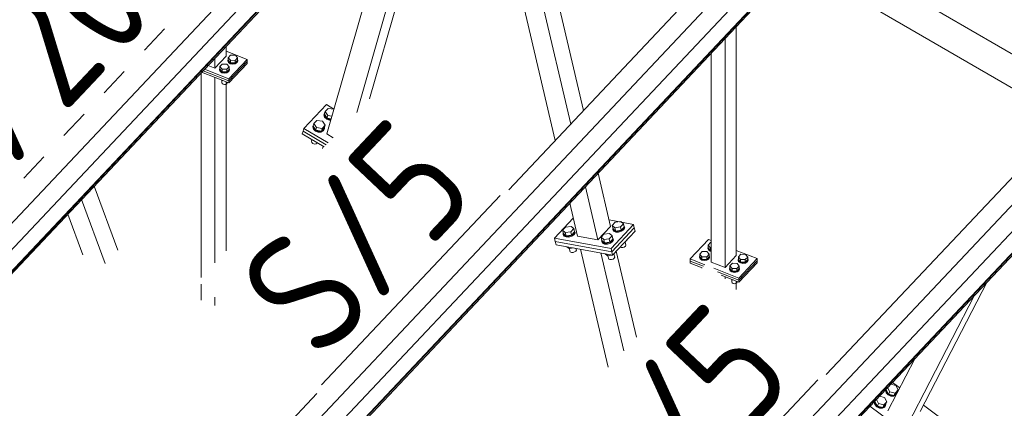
# Model space of a CAD drawing. Header units: millimetres. Extents: x -681 to 506, y -45 to 794.
# Tile 134 of 256: x -282 to -241, y 544 to 559. Entities that reach past the tile are written whole.
import ezdxf

# ---------------------------------------------------------------- set-up
doc = ezdxf.new("R2010")
doc.units = ezdxf.units.MM
doc.header["$LTSCALE"] = 0.6
doc.linetypes.add('XKITLINE00', pattern=[0])
doc.linetypes.add('XKITLINE02', pattern=[4, 2, -2])
for name, color, linetype, lineweight in [('Bolt', 7, 'Continuous', 0), ('Part', 2, 'Continuous', 0), ('PartMark', 3, 'Continuous', 0)]:
    doc.layers.add(name, color=color, linetype=linetype, lineweight=lineweight)
doc.styles.add('ISOCPEUR', font='ISOCPEUR.TTF')

msp = doc.modelspace()

# ---------------------------------------------------------------- linework, layer by layer
at = {"layer": 'Bolt', "color": 3, "linetype": 'XKITLINE00', "lineweight": 0}
for p, q in [((-273.16, 557.818), (-273.147, 557.847)), ((-273.135, 557.752), (-273.16, 557.818)), ((-273.16, 557.792), (-273.16, 557.818)), ((-273.135, 557.726), (-273.16, 557.792)), ((-273.147, 557.924), (-273.047, 558.03)), ((-273.147, 557.818), (-273.147, 557.924)), ((-273.055, 557.816), (-273.147, 557.924)), ((-273.055, 557.709), (-273.147, 557.818)), ((-273.055, 557.709), (-273.055, 557.816)), ((-272.862, 557.813), (-273.055, 557.816)), ((-273.047, 558.03), (-272.855, 558.027)), ((-272.762, 557.919), (-272.862, 557.813)), ((-272.862, 557.707), (-272.862, 557.813)), ((-272.862, 557.707), (-272.762, 557.812)), ((-272.855, 558.027), (-272.762, 557.919)), ((-272.749, 557.812), (-272.779, 557.747)), ((-272.779, 557.721), (-272.749, 557.787)), ((-272.762, 557.812), (-272.762, 557.919)), ((-272.762, 557.847), (-272.749, 557.812)), ((-272.749, 557.787), (-272.749, 557.812)), ((-273.506, 557.452), (-273.493, 557.481)), ((-273.481, 557.385), (-273.506, 557.452)), ((-273.506, 557.426), (-273.506, 557.452)), ((-273.481, 557.36), (-273.506, 557.426)), ((-273.493, 557.558), (-273.393, 557.664)), ((-273.493, 557.451), (-273.493, 557.558)), ((-273.401, 557.449), (-273.493, 557.558)), ((-273.401, 557.343), (-273.493, 557.451)), ((-273.407, 557.336), (-273.481, 557.385)), ((-273.401, 557.343), (-273.401, 557.449)), ((-273.208, 557.447), (-273.401, 557.449)), ((-273.393, 557.664), (-273.201, 557.661)), ((-273.108, 557.552), (-273.208, 557.447)), ((-273.208, 557.34), (-273.208, 557.447)), ((-273.208, 557.34), (-273.108, 557.446)), ((-273.125, 557.38), (-273.202, 557.333)), ((-273.201, 557.661), (-273.108, 557.552)), ((-273.061, 557.702), (-273.135, 557.752)), ((-273.135, 557.726), (-273.061, 557.677)), ((-273.095, 557.446), (-273.125, 557.38)), ((-273.125, 557.355), (-273.095, 557.42)), ((-273.108, 557.446), (-273.108, 557.552)), ((-273.108, 557.48), (-273.095, 557.446)), ((-273.095, 557.42), (-273.095, 557.446)), ((-272.959, 557.683), (-273.061, 557.702)), ((-273.061, 557.677), (-272.959, 557.658)), ((-273.055, 557.709), (-272.862, 557.707)), ((-272.856, 557.699), (-272.959, 557.683)), ((-272.959, 557.658), (-272.856, 557.674)), ((-272.779, 557.747), (-272.856, 557.699)), ((-272.856, 557.674), (-272.779, 557.721)), ((-273.481, 557.36), (-273.407, 557.31)), ((-273.418, 557.007), (-273.401, 556.986)), ((-273.412, 556.897), (-273.412, 556.999)), ((-273.305, 557.317), (-273.407, 557.336)), ((-273.407, 557.31), (-273.305, 557.291)), ((-273.401, 557.343), (-273.208, 557.34)), ((-273.401, 556.986), (-273.401, 557)), ((-273.401, 556.986), (-273.363, 556.985)), ((-273.202, 557.333), (-273.305, 557.317)), ((-273.305, 557.291), (-273.202, 557.307)), ((-273.202, 557.307), (-273.125, 557.355)), ((-273.398, 556.861), (-273.412, 556.897)), ((-273.398, 556.861), (-273.358, 556.834)), ((-273.358, 556.834), (-273.303, 556.824)), ((-273.303, 556.824), (-273.247, 556.833)), ((-273.247, 556.833), (-273.206, 556.858)), ((-273.206, 556.858), (-273.19, 556.894)), ((-273.19, 556.894), (-273.19, 556.917)), ((-269.173, 555.72), (-269.054, 555.847)), ((-269.054, 555.847), (-268.827, 555.811)), ((-268.821, 555.801), (-268.827, 555.811)), ((-269.635, 555.231), (-269.515, 555.358)), ((-269.515, 555.358), (-269.288, 555.322)), ((-269.227, 555.58), (-269.219, 555.61)), ((-269.227, 555.58), (-269.199, 555.486)), ((-269.219, 555.61), (-269.183, 555.693)), ((-269.191, 555.516), (-269.219, 555.61)), ((-269.205, 555.608), (-269.173, 555.72)), ((-269.099, 555.445), (-269.205, 555.608)), ((-269.199, 555.486), (-269.114, 555.408)), ((-269.106, 555.438), (-269.191, 555.516)), ((-269.183, 555.693), (-269.181, 555.695)), ((-269.067, 555.557), (-269.173, 555.72)), ((-269.114, 555.408), (-268.996, 555.365)), ((-268.987, 555.395), (-269.106, 555.438)), ((-269.099, 555.445), (-269.067, 555.557)), ((-268.931, 555.418), (-269.099, 555.445)), ((-268.899, 555.53), (-269.067, 555.557)), ((-268.996, 555.365), (-268.946, 555.367)), ((-268.937, 555.397), (-268.987, 555.395)), ((-269.688, 555.092), (-269.68, 555.122)), ((-269.688, 555.092), (-269.66, 554.998)), ((-269.68, 555.122), (-269.644, 555.205)), ((-269.652, 555.028), (-269.68, 555.122)), ((-269.667, 555.119), (-269.635, 555.231)), ((-269.667, 555.119), (-269.56, 554.957)), ((-269.66, 554.998), (-269.575, 554.919)), ((-269.567, 554.949), (-269.652, 555.028)), ((-269.644, 555.205), (-269.642, 555.206)), ((-269.528, 555.068), (-269.635, 555.231)), ((-269.448, 554.906), (-269.567, 554.949)), ((-269.56, 554.957), (-269.528, 555.068)), ((-269.56, 554.957), (-269.333, 554.921)), ((-269.301, 555.032), (-269.528, 555.068)), ((-269.333, 554.921), (-269.214, 555.047)), ((-269.333, 554.921), (-269.301, 555.032)), ((-269.236, 554.962), (-269.327, 554.911)), ((-269.182, 555.159), (-269.301, 555.032)), ((-269.288, 555.322), (-269.182, 555.159)), ((-269.245, 554.932), (-269.209, 555.015)), ((-269.2, 555.045), (-269.236, 554.962)), ((-269.214, 555.047), (-269.182, 555.159)), ((-269.209, 555.015), (-269.2, 555.045)), ((-269.207, 555.069), (-269.2, 555.045)), ((-269.742, 554.507), (-269.723, 554.573)), ((-269.682, 554.531), (-269.7, 554.56)), ((-269.682, 554.531), (-269.677, 554.546)), ((-269.575, 554.919), (-269.457, 554.876)), ((-269.457, 554.876), (-269.336, 554.881)), ((-269.327, 554.911), (-269.448, 554.906)), ((-269.336, 554.881), (-269.245, 554.932)), ((-269.742, 554.507), (-269.726, 554.456)), ((-269.726, 554.456), (-269.68, 554.413)), ((-269.642, 554.525), (-269.682, 554.531)), ((-269.68, 554.413), (-269.615, 554.39)), ((-269.615, 554.39), (-269.549, 554.393)), ((-269.549, 554.393), (-269.5, 554.42)), ((-269.5, 554.42), (-269.493, 554.436)), ((-259.449, 550.864), (-259.329, 550.991)), ((-259.329, 550.991), (-259.102, 551.024)), ((-258.996, 550.93), (-259.115, 550.803)), ((-259.102, 551.024), (-258.996, 550.93)), ((-258.964, 550.793), (-258.996, 550.93)), ((-257.414, 551.064), (-257.294, 551.191)), ((-257.382, 550.927), (-257.414, 551.064)), ((-257.307, 550.97), (-257.414, 551.064)), ((-257.395, 550.925), (-257.386, 550.944)), ((-257.367, 550.862), (-257.395, 550.925)), ((-257.387, 550.889), (-257.395, 550.925)), ((-257.275, 550.833), (-257.382, 550.927)), ((-257.081, 551.003), (-257.307, 550.97)), ((-257.275, 550.833), (-257.307, 550.97)), ((-257.294, 551.191), (-257.068, 551.224)), ((-256.961, 551.13), (-257.081, 551.003)), ((-257.049, 550.866), (-257.081, 551.003)), ((-257.068, 551.224), (-256.961, 551.13)), ((-257.049, 550.866), (-256.929, 550.993)), ((-256.952, 550.923), (-257.043, 550.861)), ((-256.929, 550.993), (-256.961, 551.13)), ((-256.916, 550.995), (-256.952, 550.923)), ((-256.944, 551.058), (-256.916, 550.995)), ((-256.943, 550.886), (-256.907, 550.958)), ((-256.907, 550.958), (-256.916, 550.995)), ((-259.417, 550.727), (-259.449, 550.864)), ((-259.342, 550.77), (-259.449, 550.864)), ((-259.43, 550.725), (-259.42, 550.744)), ((-259.402, 550.662), (-259.43, 550.725)), ((-259.421, 550.689), (-259.43, 550.725)), ((-259.393, 550.626), (-259.421, 550.689)), ((-259.31, 550.633), (-259.417, 550.727)), ((-259.317, 550.626), (-259.402, 550.662)), ((-259.393, 550.626), (-259.308, 550.589)), ((-259.115, 550.803), (-259.342, 550.77)), ((-259.31, 550.633), (-259.342, 550.77)), ((-259.198, 550.625), (-259.317, 550.626)), ((-259.31, 550.633), (-259.083, 550.666)), ((-259.308, 550.589), (-259.19, 550.588)), ((-259.077, 550.66), (-259.198, 550.625)), ((-259.19, 550.588), (-259.069, 550.624)), ((-259.083, 550.666), (-259.115, 550.803)), ((-259.083, 550.666), (-258.964, 550.793)), ((-258.986, 550.723), (-259.077, 550.66)), ((-259.069, 550.624), (-258.978, 550.686)), ((-258.95, 550.795), (-258.986, 550.723)), ((-258.978, 550.858), (-258.95, 550.795)), ((-258.978, 550.686), (-258.942, 550.758)), ((-258.942, 550.758), (-258.95, 550.795)), ((-257.875, 550.576), (-257.755, 550.702)), ((-257.843, 550.439), (-257.875, 550.576)), ((-257.768, 550.482), (-257.875, 550.576)), ((-257.542, 550.515), (-257.768, 550.482)), ((-257.755, 550.702), (-257.529, 550.735)), ((-257.422, 550.641), (-257.542, 550.515)), ((-257.51, 550.378), (-257.542, 550.515)), ((-257.529, 550.735), (-257.422, 550.641)), ((-257.39, 550.505), (-257.422, 550.641)), ((-257.405, 550.569), (-257.377, 550.506)), ((-257.359, 550.826), (-257.387, 550.889)), ((-257.282, 550.826), (-257.367, 550.862)), ((-257.359, 550.826), (-257.274, 550.789)), ((-257.163, 550.825), (-257.282, 550.826)), ((-257.275, 550.833), (-257.049, 550.866)), ((-257.274, 550.789), (-257.155, 550.789)), ((-257.043, 550.861), (-257.163, 550.825)), ((-257.155, 550.789), (-257.034, 550.824)), ((-257.034, 550.824), (-256.943, 550.886)), ((-259.279, 550.193), (-259.188, 550.113)), ((-259.188, 550.113), (-259.204, 550.179)), ((-259.188, 550.113), (-258.995, 550.141)), ((-259.15, 550.011), (-259.174, 550.115)), ((-258.888, 550.049), (-258.906, 550.124)), ((-257.856, 550.437), (-257.847, 550.455)), ((-257.828, 550.374), (-257.856, 550.437)), ((-257.848, 550.4), (-257.856, 550.437)), ((-257.82, 550.337), (-257.848, 550.4)), ((-257.736, 550.345), (-257.843, 550.439)), ((-257.743, 550.337), (-257.828, 550.374)), ((-257.82, 550.337), (-257.735, 550.301)), ((-257.736, 550.345), (-257.768, 550.482)), ((-257.625, 550.337), (-257.743, 550.337)), ((-257.736, 550.345), (-257.51, 550.378)), ((-257.735, 550.301), (-257.616, 550.3)), ((-257.504, 550.372), (-257.625, 550.337)), ((-257.616, 550.3), (-257.495, 550.336)), ((-257.51, 550.378), (-257.39, 550.505)), ((-257.413, 550.434), (-257.504, 550.372)), ((-257.495, 550.336), (-257.404, 550.398)), ((-257.377, 550.506), (-257.413, 550.434)), ((-257.404, 550.398), (-257.368, 550.47)), ((-257.368, 550.47), (-257.377, 550.506)), ((-257.097, 550.175), (-257.054, 550.157)), ((-257.054, 550.157), (-256.989, 550.156)), ((-256.989, 550.156), (-256.923, 550.176)), ((-256.937, 550.344), (-256.927, 550.346)), ((-256.927, 550.346), (-256.929, 550.353)), ((-256.927, 550.346), (-256.807, 550.473)), ((-256.923, 550.176), (-256.873, 550.21)), ((-256.854, 550.249), (-256.886, 550.389)), ((-256.873, 550.21), (-256.854, 550.249)), ((-256.807, 550.473), (-256.809, 550.48)), ((-253.5, 550.15), (-253.487, 550.179)), ((-253.475, 550.083), (-253.5, 550.15)), ((-253.5, 550.124), (-253.5, 550.15)), ((-253.5, 550.124), (-253.475, 550.058)), ((-253.487, 550.256), (-253.387, 550.362)), ((-253.487, 550.149), (-253.487, 550.256)), ((-253.395, 550.147), (-253.487, 550.256)), ((-253.395, 550.041), (-253.487, 550.149)), ((-253.395, 550.041), (-253.395, 550.147)), ((-253.366, 550.147), (-253.395, 550.147)), ((-253.387, 550.362), (-253.366, 550.361)), ((-259.135, 549.977), (-259.15, 550.011)), ((-259.135, 549.977), (-259.088, 549.957)), ((-259.088, 549.957), (-259.024, 549.956)), ((-259.024, 549.956), (-258.958, 549.976)), ((-258.958, 549.976), (-258.908, 550.009)), ((-258.908, 550.009), (-258.888, 550.049)), ((-257.705, 549.904), (-257.615, 549.824)), ((-257.615, 549.824), (-257.63, 549.891)), ((-257.615, 549.824), (-257.422, 549.852)), ((-257.576, 549.722), (-257.601, 549.826)), ((-257.561, 549.688), (-257.576, 549.722)), ((-257.398, 549.856), (-257.388, 549.857)), ((-257.388, 549.857), (-257.39, 549.865)), ((-257.388, 549.857), (-257.268, 549.984)), ((-257.384, 549.687), (-257.335, 549.721)), ((-257.315, 549.76), (-257.348, 549.9)), ((-257.335, 549.721), (-257.315, 549.76)), ((-257.268, 549.984), (-257.27, 549.991)), ((-253.846, 549.783), (-253.833, 549.812)), ((-253.821, 549.717), (-253.846, 549.783)), ((-253.846, 549.758), (-253.846, 549.783)), ((-253.846, 549.758), (-253.821, 549.691)), ((-253.833, 549.889), (-253.733, 549.995)), ((-253.833, 549.783), (-253.833, 549.889)), ((-253.741, 549.781), (-253.833, 549.889)), ((-253.833, 549.783), (-253.741, 549.675)), ((-253.747, 549.667), (-253.821, 549.717)), ((-253.741, 549.675), (-253.741, 549.781)), ((-253.548, 549.778), (-253.741, 549.781)), ((-253.733, 549.995), (-253.541, 549.993)), ((-253.448, 549.884), (-253.548, 549.778)), ((-253.548, 549.672), (-253.448, 549.778)), ((-253.548, 549.672), (-253.548, 549.778)), ((-253.465, 549.712), (-253.542, 549.665)), ((-253.541, 549.993), (-253.448, 549.884)), ((-253.402, 550.034), (-253.475, 550.083)), ((-253.475, 550.058), (-253.402, 550.008)), ((-253.435, 549.778), (-253.465, 549.712)), ((-253.465, 549.686), (-253.435, 549.752)), ((-253.448, 549.778), (-253.448, 549.884)), ((-253.448, 549.812), (-253.435, 549.778)), ((-253.435, 549.752), (-253.435, 549.778)), ((-253.366, 550.027), (-253.402, 550.034)), ((-253.402, 550.008), (-253.366, 550.002)), ((-253.366, 550.041), (-253.395, 550.041)), ((-252.252, 549.774), (-252.153, 549.88)), ((-252.252, 549.668), (-252.252, 549.774)), ((-252.16, 549.666), (-252.252, 549.774)), ((-252.153, 549.88), (-251.96, 549.877)), ((-251.868, 549.769), (-251.967, 549.663)), ((-251.96, 549.877), (-251.868, 549.769)), ((-251.868, 549.662), (-251.868, 549.769)), ((-257.561, 549.688), (-257.515, 549.668)), ((-257.515, 549.668), (-257.45, 549.668)), ((-257.45, 549.668), (-257.384, 549.687)), ((-253.821, 549.691), (-253.747, 549.642)), ((-253.741, 549.317), (-253.759, 549.338)), ((-253.752, 549.319), (-253.752, 549.33)), ((-253.645, 549.648), (-253.747, 549.667)), ((-253.747, 549.642), (-253.645, 549.623)), ((-253.741, 549.675), (-253.548, 549.672)), ((-253.741, 549.317), (-253.741, 549.331)), ((-253.542, 549.665), (-253.645, 549.648)), ((-253.645, 549.623), (-253.542, 549.639)), ((-253.542, 549.639), (-253.465, 549.686)), ((-252.611, 549.302), (-252.598, 549.33)), ((-252.586, 549.235), (-252.611, 549.302)), ((-252.611, 549.276), (-252.611, 549.302)), ((-252.598, 549.408), (-252.498, 549.514)), ((-252.598, 549.301), (-252.598, 549.408)), ((-252.506, 549.299), (-252.598, 549.408)), ((-252.598, 549.301), (-252.506, 549.193)), ((-252.498, 549.514), (-252.306, 549.511)), ((-252.213, 549.402), (-252.313, 549.297)), ((-252.306, 549.511), (-252.213, 549.402)), ((-252.266, 549.668), (-252.252, 549.697)), ((-252.24, 549.602), (-252.266, 549.668)), ((-252.266, 549.642), (-252.266, 549.668)), ((-252.266, 549.642), (-252.24, 549.576)), ((-252.252, 549.668), (-252.16, 549.559)), ((-252.167, 549.552), (-252.24, 549.602)), ((-252.24, 549.576), (-252.167, 549.527)), ((-252.213, 549.296), (-252.213, 549.402)), ((-252.213, 549.33), (-252.2, 549.296)), ((-252.065, 549.533), (-252.167, 549.552)), ((-252.167, 549.527), (-252.065, 549.507)), ((-252.16, 549.559), (-252.16, 549.666)), ((-251.967, 549.663), (-252.16, 549.666)), ((-252.16, 549.559), (-251.967, 549.557)), ((-251.961, 549.549), (-252.065, 549.533)), ((-252.065, 549.507), (-251.961, 549.524)), ((-251.967, 549.557), (-251.967, 549.663)), ((-251.967, 549.557), (-251.868, 549.662)), ((-251.884, 549.597), (-251.961, 549.549)), ((-251.961, 549.524), (-251.884, 549.571)), ((-251.855, 549.662), (-251.884, 549.597)), ((-251.884, 549.571), (-251.855, 549.637)), ((-251.868, 549.697), (-251.855, 549.662)), ((-251.855, 549.637), (-251.855, 549.662)), ((-252.611, 549.276), (-252.586, 549.21)), ((-252.513, 549.186), (-252.586, 549.235)), ((-252.586, 549.21), (-252.513, 549.16)), ((-252.41, 549.167), (-252.513, 549.186)), ((-252.513, 549.16), (-252.41, 549.141)), ((-252.506, 549.193), (-252.506, 549.299)), ((-252.313, 549.297), (-252.506, 549.299)), ((-252.506, 549.193), (-252.313, 549.19)), ((-252.307, 549.183), (-252.41, 549.167)), ((-252.41, 549.141), (-252.307, 549.157)), ((-252.313, 549.19), (-252.313, 549.297)), ((-252.313, 549.19), (-252.213, 549.296)), ((-252.23, 549.23), (-252.307, 549.183)), ((-252.307, 549.157), (-252.23, 549.205)), ((-252.2, 549.296), (-252.23, 549.23)), ((-252.23, 549.205), (-252.2, 549.27)), ((-252.2, 549.27), (-252.2, 549.296)), ((-252.506, 548.835), (-252.524, 548.856)), ((-252.517, 548.747), (-252.517, 548.849)), ((-252.517, 548.747), (-252.503, 548.711)), ((-252.506, 548.835), (-252.506, 548.849)), ((-252.468, 548.835), (-252.506, 548.835)), ((-252.503, 548.711), (-252.464, 548.684)), ((-252.464, 548.684), (-252.408, 548.674)), ((-252.408, 548.674), (-252.352, 548.683)), ((-252.352, 548.683), (-252.311, 548.708)), ((-252.311, 548.708), (-252.295, 548.744)), ((-252.295, 548.744), (-252.295, 548.767)), ((-246.009, 544.565), (-245.806, 544.515)), ((-245.806, 544.515), (-245.706, 544.334)), ((-246.47, 544.077), (-246.267, 544.027)), ((-246.208, 544.355), (-246.223, 544.32)), ((-246.223, 544.32), (-246.198, 544.218)), ((-246.209, 544.346), (-246.204, 544.359)), ((-246.184, 544.245), (-246.209, 544.346)), ((-246.198, 544.218), (-246.117, 544.129)), ((-246.196, 544.343), (-246.169, 544.396)), ((-246.196, 544.343), (-246.097, 544.162)), ((-246.104, 544.155), (-246.184, 544.245)), ((-246.045, 544.261), (-246.138, 544.429)), ((-246.117, 544.129), (-246.003, 544.075)), ((-245.989, 544.101), (-246.104, 544.155)), ((-246.097, 544.162), (-246.045, 544.261)), ((-246.097, 544.162), (-245.877, 544.108)), ((-245.826, 544.207), (-246.045, 544.261)), ((-246.003, 544.075), (-245.885, 544.071)), ((-245.871, 544.098), (-245.989, 544.101)), ((-245.885, 544.071), (-245.796, 544.119)), ((-245.877, 544.108), (-245.758, 544.235)), ((-245.877, 544.108), (-245.826, 544.207)), ((-245.782, 544.146), (-245.871, 544.098)), ((-245.706, 544.334), (-245.826, 544.207)), ((-245.745, 544.232), (-245.781, 544.149)), ((-245.758, 544.235), (-245.706, 544.334)), ((-245.749, 544.251), (-245.745, 544.232)), ((-246.669, 543.866), (-246.684, 543.832)), ((-246.684, 543.832), (-246.659, 543.73)), ((-246.67, 543.858), (-246.665, 543.871)), ((-246.645, 543.756), (-246.67, 543.858)), ((-246.659, 543.73), (-246.579, 543.64)), ((-246.657, 543.855), (-246.63, 543.908)), ((-246.657, 543.855), (-246.558, 543.674)), ((-246.565, 543.667), (-246.645, 543.756)), ((-246.506, 543.773), (-246.599, 543.941)), ((-246.45, 543.613), (-246.565, 543.667)), ((-246.558, 543.674), (-246.506, 543.773)), ((-246.558, 543.674), (-246.338, 543.62)), ((-246.287, 543.719), (-246.506, 543.773)), ((-246.338, 543.62), (-246.219, 543.747)), ((-246.338, 543.62), (-246.287, 543.719)), ((-246.243, 543.657), (-246.333, 543.609)), ((-246.167, 543.846), (-246.287, 543.719)), ((-246.267, 544.027), (-246.167, 543.846)), ((-246.257, 543.631), (-246.243, 543.657)), ((-246.206, 543.744), (-246.243, 543.657)), ((-246.219, 543.747), (-246.167, 543.846)), ((-246.21, 543.763), (-246.206, 543.744)), ((-246.579, 543.64), (-246.464, 543.586)), ((-246.464, 543.586), (-246.346, 543.583)), ((-246.333, 543.609), (-246.45, 543.613)), ((-246.346, 543.583), (-246.257, 543.631))]:
    msp.add_line(p, q, dxfattribs=at)
at = {"layer": 'Part', "color": 2, "linetype": 'XKITLINE00', "lineweight": 0}
for p, q in [((-297.509, 534.741), (-258.313, 576.261)), ((-258.704, 574.765), (-297.9, 533.245)), ((-297.309, 532.885), (-258.113, 574.405)), ((-258.102, 574.529), (-297.298, 533.009)), ((-258.083, 574.518), (-297.28, 532.998)), ((-259.754, 554.531), (-263.156, 569.063)), ((-245.992, 569.109), (-261.659, 552.513)), ((-284.501, 527.19), (-245.305, 568.71)), ((-259.115, 555.208), (-262.355, 569.047)), ((-267.36, 556.234), (-263.918, 568.256)), ((-258.597, 555.757), (-261.606, 568.612)), ((-267.879, 555.685), (-264.437, 567.706)), ((-245.696, 567.214), (-284.892, 525.694)), ((-284.301, 525.334), (-245.105, 566.853)), ((-245.094, 566.978), (-284.29, 525.458)), ((-245.075, 566.967), (-284.272, 525.447)), ((-265.837, 566.223), (-269.107, 554.802)), ((-249.025, 562.701), (-237.965, 556.281)), ((-249.874, 561.802), (-238.814, 555.382)), ((-232.984, 561.558), (-248.651, 544.962)), ((-271.493, 519.639), (-232.297, 561.158)), ((-232.688, 559.662), (-271.884, 518.143)), ((-232.086, 559.426), (-271.282, 517.906)), ((-232.067, 559.415), (-271.264, 517.896)), ((-271.293, 517.782), (-232.097, 559.302)), ((-252.335, 549.83), (-252.335, 559.195)), ((-252.796, 549.342), (-252.796, 558.707)), ((-273.23, 557.98), (-273.23, 558.392)), ((-272.373, 557.855), (-273.23, 558.189)), ((-273.23, 557.98), (-273.691, 557.492)), ((-273.691, 557.492), (-273.691, 557.904)), ((-272.373, 557.855), (-273.122, 557.061)), ((-272.373, 557.77), (-273.122, 556.976)), ((-272.373, 557.77), (-273.122, 556.976)), ((-272.373, 557.77), (-272.373, 557.855)), ((-272.373, 557.685), (-272.373, 557.77)), ((-253.366, 549.564), (-253.366, 558.103)), ((-273.122, 556.976), (-274.178, 557.388)), ((-274.178, 557.388), (-273.122, 556.976)), ((-274.119, 557.45), (-273.122, 557.061)), ((-273.691, 557.492), (-273.975, 557.603)), ((-272.373, 557.685), (-273.122, 556.891)), ((-274.261, 548.925), (-274.261, 557.3)), ((-273.122, 556.891), (-274.236, 557.326)), ((-273.691, 549.529), (-273.691, 557.113)), ((-273.122, 557.061), (-273.122, 556.976)), ((-273.122, 556.976), (-273.122, 556.891)), ((-273.23, 550.017), (-273.23, 556.933)), ((-270.049, 555.03), (-269.127, 556.007)), ((-269.127, 556.007), (-268.815, 555.821)), ((-270.049, 555.03), (-270.082, 554.918)), ((-270.049, 555.03), (-269.056, 554.438)), ((-270.082, 554.918), (-270.114, 554.807)), ((-270.114, 554.807), (-269.215, 554.27)), ((-270.082, 554.918), (-269.136, 554.354)), ((-270.082, 554.918), (-269.136, 554.354)), ((-269.107, 554.802), (-268.855, 554.651)), ((-269.279, 554.202), (-269.253, 554.293)), ((-257.488, 551.022), (-257.997, 553.197)), ((-277.67, 550.051), (-278.636, 552.666)), ((-258.007, 550.472), (-258.516, 552.647)), ((-278.189, 549.501), (-279.154, 552.116)), ((-258.84, 550.625), (-259.155, 551.971)), ((-279.105, 549.859), (-279.718, 551.519)), ((-259.013, 551.362), (-259.782, 550.547)), ((-258.007, 550.472), (-257.488, 551.022)), ((-256.546, 551.1), (-257.55, 551.284)), ((-256.546, 551.1), (-257.468, 550.123)), ((-256.514, 550.963), (-257.436, 549.986)), ((-256.514, 550.963), (-257.436, 549.986)), ((-256.514, 550.963), (-256.546, 551.1)), ((-256.482, 550.826), (-256.514, 550.963)), ((-259.782, 550.547), (-257.468, 550.123)), ((-259.782, 550.547), (-259.75, 550.41)), ((-258.84, 550.625), (-258.007, 550.472)), ((-256.482, 550.826), (-257.404, 549.849)), ((-259.75, 550.41), (-257.436, 549.986)), ((-259.718, 550.273), (-259.75, 550.41)), ((-257.436, 549.986), (-259.75, 550.41)), ((-257.404, 549.849), (-259.718, 550.273)), ((-257.468, 550.123), (-257.436, 549.986)), ((-254.222, 549.689), (-253.473, 550.483)), ((-253.473, 550.483), (-253.366, 550.441)), ((-257.584, 545.259), (-258.715, 550.089)), ((-256.945, 545.936), (-257.882, 549.937)), ((-257.436, 549.986), (-257.404, 549.849)), ((-256.427, 546.486), (-257.252, 550.011)), ((-252.796, 549.342), (-252.335, 549.83)), ((-252.335, 550.039), (-251.478, 549.705)), ((-252.228, 548.911), (-251.478, 549.705)), ((-251.478, 549.705), (-251.478, 549.62)), ((-254.222, 549.689), (-254.222, 549.604)), ((-254.222, 549.689), (-253.623, 549.456)), ((-254.222, 549.604), (-254.222, 549.519)), ((-254.222, 549.604), (-253.682, 549.393)), ((-254.222, 549.604), (-253.682, 549.393)), ((-254.222, 549.519), (-253.74, 549.331)), ((-253.366, 549.564), (-252.796, 549.342)), ((-253.262, 549.315), (-252.228, 548.911)), ((-252.228, 548.826), (-251.478, 549.62)), ((-251.478, 549.62), (-252.228, 548.826)), ((-251.478, 549.535), (-252.228, 548.741)), ((-251.478, 549.62), (-251.478, 549.535)), ((-253.109, 549.17), (-252.228, 548.826)), ((-253.109, 549.17), (-252.228, 548.826)), ((-252.955, 549.025), (-252.228, 548.741)), ((-252.796, 548.875), (-252.796, 548.963)), ((-252.228, 548.826), (-252.228, 548.911)), ((-274.261, 548.011), (-274.261, 548.659)), ((-252.335, 548.439), (-252.335, 548.783)), ((-252.228, 548.741), (-252.228, 548.826)), ((-244.81, 543.445), (-242.056, 548.752)), ((-273.691, 547.789), (-273.691, 548.121)), ((-245.329, 542.896), (-242.575, 548.203)), ((-246.126, 543.483), (-245.022, 545.611)), ((-245.939, 544.639), (-245.64, 544.419)), ((-269.521, 544.185), (-285.188, 527.589)), ((-246.862, 543.662), (-244.822, 542.16)), ((-244.674, 543.707), (-243.899, 543.137))]:
    msp.add_line(p, q, dxfattribs=at)
at = {"layer": 'PartMark', "color": 1, "linetype": 'XKITLINE02', "lineweight": 0}
msp.add_line((-284.82, 549.507), (-275.147, 559.753), dxfattribs=at)
at = {"layer": 'PartMark', "color": 1, "linetype": 'XKITLINE00', "lineweight": 0}
for p, q in [((-269.32, 544.544), (-262.007, 552.291)), ((-256.312, 536.993), (-248.999, 544.74))]:
    msp.add_line(p, q, dxfattribs=at)

# ---------------------------------------------------------------- texts
at = {"layer": 'PartMark', "color": 1, "style": 'ISOCPEUR', "width": 0.85}
for s, p in [('M/20', (-284.845, 550.355)), ('S/5', (-269.344, 545.393)), ('S/5', (-256.336, 537.841))]:
    msp.add_text(s, height=5, rotation=46.6502, dxfattribs=at).set_placement(p)

doc.saveas('drawing.dxf')
